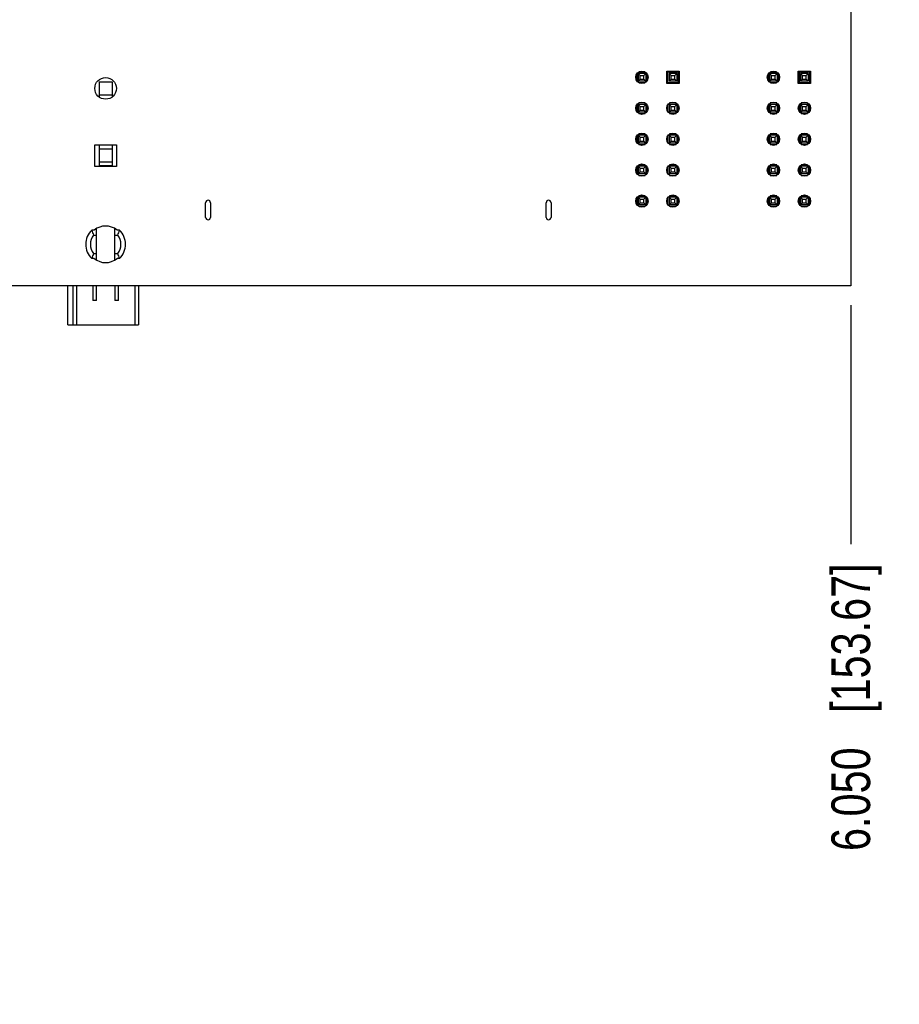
# Model space of a CAD drawing. Header units: inches. Extents: x 0 to 34, y 0 to 22.
# Tile 25 of 28: x 26 to 28.8, y 10.5 to 13.7. Entities that reach past the tile are written whole.
import ezdxf

# ---------------------------------------------------------------- set-up
doc = ezdxf.new("R2010")
doc.units = ezdxf.units.IN
doc.header["$LTSCALE"] = 1.87
doc.header["$MEASUREMENT"] = 0
doc.layers.get('0').update_dxf_attribs({"linetype": 'CONTINUOUS'})
doc.layers.add('DIMENSIONS', color=7, linetype='CONTINUOUS')
doc.styles.get("Standard").update_dxf_attribs({"font": 'txt', "width": 0.8})
doc.dimstyles.new('DIMSTYLE_2', dxfattribs={"dimtxt": 0.125, "dimasz": 0.18, "dimexe": 0.18, "dimexo": 0.0625, "dimgap": 0.09, "dimtad": 0, "dimtih": 1, "dimtoh": 1, "dimdec": 3, "dimzin": 4, "dimdsep": 46, "dimtxsty": 'STANDARD', "dimblk": '_FILLED', "dimblk1": '_FILLED', "dimblk2": '_FILLED', "dimcen": 0.09, "dimadec": 0, "dimazin": 0, "dimtp": 0.01, "dimtm": 0.01, "dimtfac": 1, "dimtdec": 3, "dimtofl": 0, "dimtmove": 0, "dimatfit": 3, "dimldrblk": '_FILLED', "dimfxl": 1, "dimtolj": 1, "dimtzin": 4, "dimarcsym": 0})

# ---------------------------------------------------------------- blocks, each defined once
blk = doc.blocks.new('*D3')
at = {"layer": 'DIMENSIONS', "color": 2, "linetype": 'CONTINUOUS'}
blk.add_line((28.6866, 12.7347), (28.6866, 11.9625), dxfattribs=at)
at = {"layer": 'DIMENSIONS', "color": 2, "linetype": 'CONTINUOUS', "insert": (28.6241, 11.9), "char_height": 0.125, "width": 1.425, "attachment_point": 3, "rotation": 90, "line_spacing_factor": 0.9}
blk.add_mtext('6.050{\\Ftxt.shx;\\W1.000000;\\H0.125000; }[153.67]', dxfattribs=at)
blk = doc.blocks.new('_FILLED')
at = {"color": 0, "linetype": 'BYBLOCK'}
blk.add_solid([(0, 0), (-1, 0.174), (-1, -0.174)], dxfattribs=at)

msp = doc.modelspace()

# ---------------------------------------------------------------- linework, layer by layer
at = {"color": 7, "linetype": 'CONTINUOUS'}
for p, q in [((28.6866, 16.8472), (28.6866, 12.7972)), ((27.9948, 13.4815), (27.9948, 13.4605)), ((28.0243, 13.4835), (27.9993, 13.4835)), ((27.9993, 13.4835), (28.0058, 13.477)), ((27.9993, 13.4835), (27.9993, 13.4585)), ((27.9993, 13.4585), (28.0058, 13.465)), ((28.0223, 13.488), (28.0013, 13.488)), ((28.0058, 13.477), (28.0178, 13.477)), ((28.0058, 13.465), (28.0058, 13.477)), ((28.0058, 13.465), (28.0178, 13.465)), ((28.0178, 13.477), (28.0243, 13.4835)), ((28.0178, 13.465), (28.0178, 13.477)), ((28.0178, 13.465), (28.0243, 13.4585)), ((28.0243, 13.4835), (28.0243, 13.4585)), ((28.0288, 13.4605), (28.0288, 13.4815)), ((28.0918, 13.491), (28.1318, 13.491)), ((28.0918, 13.491), (28.0948, 13.488)), ((28.0918, 13.451), (28.0918, 13.491)), ((28.1288, 13.488), (28.0948, 13.488)), ((28.0948, 13.488), (28.0948, 13.454)), ((28.1243, 13.4835), (28.0993, 13.4835)), ((28.0993, 13.4835), (28.1058, 13.477)), ((28.0993, 13.4835), (28.0993, 13.4585)), ((28.0993, 13.4585), (28.1058, 13.465)), ((28.1058, 13.477), (28.1178, 13.477)), ((28.1058, 13.465), (28.1058, 13.477)), ((28.1058, 13.465), (28.1178, 13.465)), ((28.1178, 13.477), (28.1243, 13.4835)), ((28.1178, 13.465), (28.1178, 13.477)), ((28.1178, 13.465), (28.1243, 13.4585)), ((28.1243, 13.4835), (28.1243, 13.4585)), ((28.1288, 13.488), (28.1318, 13.491)), ((28.1288, 13.454), (28.1288, 13.488)), ((28.1318, 13.491), (28.1318, 13.451)), ((28.4198, 13.4815), (28.4198, 13.4605)), ((28.4493, 13.4835), (28.4243, 13.4835)), ((28.4243, 13.4835), (28.4308, 13.477)), ((28.4243, 13.4835), (28.4243, 13.4585)), ((28.4243, 13.4585), (28.4308, 13.465)), ((28.4473, 13.488), (28.4263, 13.488)), ((28.4308, 13.477), (28.4428, 13.477)), ((28.4308, 13.465), (28.4308, 13.477)), ((28.4308, 13.465), (28.4428, 13.465)), ((28.4428, 13.477), (28.4493, 13.4835)), ((28.4428, 13.465), (28.4428, 13.477)), ((28.4428, 13.465), (28.4493, 13.4585)), ((28.4493, 13.4835), (28.4493, 13.4585)), ((28.4538, 13.4605), (28.4538, 13.4815)), ((28.5168, 13.491), (28.5568, 13.491)), ((28.5168, 13.491), (28.5198, 13.488)), ((28.5168, 13.451), (28.5168, 13.491)), ((28.5538, 13.488), (28.5198, 13.488)), ((28.5198, 13.488), (28.5198, 13.454)), ((28.5493, 13.4835), (28.5243, 13.4835)), ((28.5243, 13.4835), (28.5308, 13.477)), ((28.5243, 13.4835), (28.5243, 13.4585)), ((28.5243, 13.4585), (28.5308, 13.465)), ((28.5308, 13.477), (28.5428, 13.477)), ((28.5308, 13.465), (28.5308, 13.477)), ((28.5308, 13.465), (28.5428, 13.465)), ((28.5428, 13.477), (28.5493, 13.4835)), ((28.5428, 13.465), (28.5428, 13.477)), ((28.5428, 13.465), (28.5493, 13.4585)), ((28.5493, 13.4835), (28.5493, 13.4585)), ((28.5538, 13.488), (28.5568, 13.491)), ((28.5538, 13.454), (28.5538, 13.488)), ((28.5568, 13.491), (28.5568, 13.451)), ((26.2577, 13.4562), (26.2999, 13.4562)), ((26.2577, 13.4562), (26.2577, 13.4072)), ((26.2999, 13.4562), (26.2999, 13.4072)), ((28.0243, 13.4585), (27.9993, 13.4585)), ((28.0013, 13.454), (28.0223, 13.454)), ((28.0948, 13.454), (28.0918, 13.451)), ((28.1318, 13.451), (28.0918, 13.451)), ((28.0948, 13.454), (28.1288, 13.454)), ((28.1243, 13.4585), (28.0993, 13.4585)), ((28.1288, 13.454), (28.1318, 13.451)), ((28.4493, 13.4585), (28.4243, 13.4585)), ((28.4263, 13.454), (28.4473, 13.454)), ((28.5198, 13.454), (28.5168, 13.451)), ((28.5568, 13.451), (28.5168, 13.451)), ((28.5198, 13.454), (28.5538, 13.454)), ((28.5493, 13.4585), (28.5243, 13.4585)), ((28.5538, 13.454), (28.5568, 13.451)), ((26.2577, 13.4141), (26.2999, 13.4141)), ((27.9948, 13.3815), (27.9948, 13.3605)), ((28.0243, 13.3835), (27.9993, 13.3835)), ((27.9993, 13.3835), (28.0058, 13.377)), ((27.9993, 13.3835), (27.9993, 13.3585)), ((28.0223, 13.388), (28.0013, 13.388)), ((28.0058, 13.377), (28.0178, 13.377)), ((28.0058, 13.365), (28.0058, 13.377)), ((28.0178, 13.377), (28.0243, 13.3835)), ((28.0178, 13.365), (28.0178, 13.377)), ((28.0243, 13.3835), (28.0243, 13.3585)), ((28.0288, 13.3605), (28.0288, 13.3815)), ((28.0948, 13.3815), (28.0948, 13.3605)), ((28.1243, 13.3835), (28.0993, 13.3835)), ((28.0993, 13.3835), (28.1058, 13.377)), ((28.0993, 13.3835), (28.0993, 13.3585)), ((28.1223, 13.388), (28.1013, 13.388)), ((28.1058, 13.377), (28.1178, 13.377)), ((28.1058, 13.365), (28.1058, 13.377)), ((28.1178, 13.377), (28.1243, 13.3835)), ((28.1178, 13.365), (28.1178, 13.377)), ((28.1243, 13.3835), (28.1243, 13.3585)), ((28.1288, 13.3605), (28.1288, 13.3815)), ((28.4198, 13.3815), (28.4198, 13.3605)), ((28.4493, 13.3835), (28.4243, 13.3835)), ((28.4243, 13.3835), (28.4308, 13.377)), ((28.4243, 13.3835), (28.4243, 13.3585)), ((28.4473, 13.388), (28.4263, 13.388)), ((28.4308, 13.377), (28.4428, 13.377)), ((28.4308, 13.365), (28.4308, 13.377)), ((28.4428, 13.377), (28.4493, 13.3835)), ((28.4428, 13.365), (28.4428, 13.377)), ((28.4493, 13.3835), (28.4493, 13.3585)), ((28.4538, 13.3605), (28.4538, 13.3815)), ((28.5198, 13.3815), (28.5198, 13.3605)), ((28.5493, 13.3835), (28.5243, 13.3835)), ((28.5243, 13.3835), (28.5308, 13.377)), ((28.5243, 13.3835), (28.5243, 13.3585)), ((28.5473, 13.388), (28.5263, 13.388)), ((28.5308, 13.377), (28.5428, 13.377)), ((28.5308, 13.365), (28.5308, 13.377)), ((28.5428, 13.377), (28.5493, 13.3835)), ((28.5428, 13.365), (28.5428, 13.377)), ((28.5493, 13.3835), (28.5493, 13.3585)), ((28.5538, 13.3605), (28.5538, 13.3815)), ((27.9993, 13.3585), (28.0058, 13.365)), ((28.0243, 13.3585), (27.9993, 13.3585)), ((28.0013, 13.354), (28.0223, 13.354)), ((28.0058, 13.365), (28.0178, 13.365)), ((28.0178, 13.365), (28.0243, 13.3585)), ((28.0993, 13.3585), (28.1058, 13.365)), ((28.1243, 13.3585), (28.0993, 13.3585)), ((28.1013, 13.354), (28.1223, 13.354)), ((28.1058, 13.365), (28.1178, 13.365)), ((28.1178, 13.365), (28.1243, 13.3585)), ((28.4243, 13.3585), (28.4308, 13.365)), ((28.4493, 13.3585), (28.4243, 13.3585)), ((28.4263, 13.354), (28.4473, 13.354)), ((28.4308, 13.365), (28.4428, 13.365)), ((28.4428, 13.365), (28.4493, 13.3585)), ((28.5243, 13.3585), (28.5308, 13.365)), ((28.5493, 13.3585), (28.5243, 13.3585)), ((28.5263, 13.354), (28.5473, 13.354)), ((28.5308, 13.365), (28.5428, 13.365)), ((28.5428, 13.365), (28.5493, 13.3585)), ((27.9948, 13.2815), (27.9948, 13.2605)), ((28.0243, 13.2835), (27.9993, 13.2835)), ((27.9993, 13.2835), (28.0058, 13.277)), ((27.9993, 13.2835), (27.9993, 13.2585)), ((28.0223, 13.288), (28.0013, 13.288)), ((28.0058, 13.277), (28.0178, 13.277)), ((28.0058, 13.265), (28.0058, 13.277)), ((28.0178, 13.277), (28.0243, 13.2835)), ((28.0178, 13.265), (28.0178, 13.277)), ((28.0243, 13.2835), (28.0243, 13.2585)), ((28.0288, 13.2605), (28.0288, 13.2815)), ((28.0948, 13.2815), (28.0948, 13.2605)), ((28.1243, 13.2835), (28.0993, 13.2835)), ((28.0993, 13.2835), (28.1058, 13.277)), ((28.0993, 13.2835), (28.0993, 13.2585)), ((28.1223, 13.288), (28.1013, 13.288)), ((28.1058, 13.277), (28.1178, 13.277)), ((28.1058, 13.265), (28.1058, 13.277)), ((28.1178, 13.277), (28.1243, 13.2835)), ((28.1178, 13.265), (28.1178, 13.277)), ((28.1243, 13.2835), (28.1243, 13.2585)), ((28.1288, 13.2605), (28.1288, 13.2815)), ((28.4198, 13.2815), (28.4198, 13.2605)), ((28.4493, 13.2835), (28.4243, 13.2835)), ((28.4243, 13.2835), (28.4308, 13.277)), ((28.4243, 13.2835), (28.4243, 13.2585)), ((28.4473, 13.288), (28.4263, 13.288)), ((28.4308, 13.277), (28.4428, 13.277)), ((28.4308, 13.265), (28.4308, 13.277)), ((28.4428, 13.277), (28.4493, 13.2835)), ((28.4428, 13.265), (28.4428, 13.277)), ((28.4493, 13.2835), (28.4493, 13.2585)), ((28.4538, 13.2605), (28.4538, 13.2815)), ((28.5198, 13.2815), (28.5198, 13.2605)), ((28.5493, 13.2835), (28.5243, 13.2835)), ((28.5243, 13.2835), (28.5308, 13.277)), ((28.5243, 13.2835), (28.5243, 13.2585)), ((28.5473, 13.288), (28.5263, 13.288)), ((28.5308, 13.277), (28.5428, 13.277)), ((28.5308, 13.265), (28.5308, 13.277)), ((28.5428, 13.277), (28.5493, 13.2835)), ((28.5428, 13.265), (28.5428, 13.277)), ((28.5493, 13.2835), (28.5493, 13.2585)), ((28.5538, 13.2605), (28.5538, 13.2815)), ((26.2438, 13.2532), (26.3138, 13.2532)), ((26.2438, 13.1832), (26.2438, 13.2532)), ((26.2577, 13.2532), (26.2577, 13.1832)), ((26.2577, 13.2397), (26.2999, 13.2397)), ((26.2999, 13.2532), (26.2999, 13.1832)), ((26.3138, 13.2532), (26.3138, 13.1832)), ((27.9993, 13.2585), (28.0058, 13.265)), ((28.0243, 13.2585), (27.9993, 13.2585)), ((28.0013, 13.254), (28.0223, 13.254)), ((28.0058, 13.265), (28.0178, 13.265)), ((28.0178, 13.265), (28.0243, 13.2585)), ((28.0993, 13.2585), (28.1058, 13.265)), ((28.1243, 13.2585), (28.0993, 13.2585)), ((28.1013, 13.254), (28.1223, 13.254)), ((28.1058, 13.265), (28.1178, 13.265)), ((28.1178, 13.265), (28.1243, 13.2585)), ((28.4243, 13.2585), (28.4308, 13.265)), ((28.4493, 13.2585), (28.4243, 13.2585)), ((28.4263, 13.254), (28.4473, 13.254)), ((28.4308, 13.265), (28.4428, 13.265)), ((28.4428, 13.265), (28.4493, 13.2585)), ((28.5243, 13.2585), (28.5308, 13.265)), ((28.5493, 13.2585), (28.5243, 13.2585)), ((28.5263, 13.254), (28.5473, 13.254)), ((28.5308, 13.265), (28.5428, 13.265)), ((28.5428, 13.265), (28.5493, 13.2585)), ((26.3138, 13.1832), (26.2438, 13.1832)), ((26.2577, 13.1975), (26.2999, 13.1975)), ((26.2577, 13.1857), (26.2999, 13.1857)), ((27.9948, 13.1815), (27.9948, 13.1605)), ((28.0243, 13.1835), (27.9993, 13.1835)), ((27.9993, 13.1835), (28.0058, 13.177)), ((27.9993, 13.1835), (27.9993, 13.1585)), ((28.0223, 13.188), (28.0013, 13.188)), ((28.0058, 13.177), (28.0178, 13.177)), ((28.0058, 13.165), (28.0058, 13.177)), ((28.0178, 13.177), (28.0243, 13.1835)), ((28.0178, 13.165), (28.0178, 13.177)), ((28.0243, 13.1835), (28.0243, 13.1585)), ((28.0288, 13.1605), (28.0288, 13.1815)), ((28.0948, 13.1815), (28.0948, 13.1605)), ((28.1243, 13.1835), (28.0993, 13.1835)), ((28.0993, 13.1835), (28.1058, 13.177)), ((28.0993, 13.1835), (28.0993, 13.1585)), ((28.1223, 13.188), (28.1013, 13.188)), ((28.1058, 13.177), (28.1178, 13.177)), ((28.1058, 13.165), (28.1058, 13.177)), ((28.1178, 13.177), (28.1243, 13.1835)), ((28.1178, 13.165), (28.1178, 13.177)), ((28.1243, 13.1835), (28.1243, 13.1585)), ((28.1288, 13.1605), (28.1288, 13.1815)), ((28.4198, 13.1815), (28.4198, 13.1605)), ((28.4493, 13.1835), (28.4243, 13.1835)), ((28.4243, 13.1835), (28.4308, 13.177)), ((28.4243, 13.1835), (28.4243, 13.1585)), ((28.4473, 13.188), (28.4263, 13.188)), ((28.4308, 13.177), (28.4428, 13.177)), ((28.4308, 13.165), (28.4308, 13.177)), ((28.4428, 13.177), (28.4493, 13.1835)), ((28.4428, 13.165), (28.4428, 13.177)), ((28.4493, 13.1835), (28.4493, 13.1585)), ((28.4538, 13.1605), (28.4538, 13.1815)), ((28.5198, 13.1815), (28.5198, 13.1605)), ((28.5493, 13.1835), (28.5243, 13.1835)), ((28.5243, 13.1835), (28.5308, 13.177)), ((28.5243, 13.1835), (28.5243, 13.1585)), ((28.5473, 13.188), (28.5263, 13.188)), ((28.5308, 13.177), (28.5428, 13.177)), ((28.5308, 13.165), (28.5308, 13.177)), ((28.5428, 13.177), (28.5493, 13.1835)), ((28.5428, 13.165), (28.5428, 13.177)), ((28.5493, 13.1835), (28.5493, 13.1585)), ((28.5538, 13.1605), (28.5538, 13.1815)), ((27.9993, 13.1585), (28.0058, 13.165)), ((28.0243, 13.1585), (27.9993, 13.1585)), ((28.0013, 13.154), (28.0223, 13.154)), ((28.0058, 13.165), (28.0178, 13.165)), ((28.0178, 13.165), (28.0243, 13.1585)), ((28.0993, 13.1585), (28.1058, 13.165)), ((28.1243, 13.1585), (28.0993, 13.1585)), ((28.1013, 13.154), (28.1223, 13.154)), ((28.1058, 13.165), (28.1178, 13.165)), ((28.1178, 13.165), (28.1243, 13.1585)), ((28.4243, 13.1585), (28.4308, 13.165)), ((28.4493, 13.1585), (28.4243, 13.1585)), ((28.4263, 13.154), (28.4473, 13.154)), ((28.4308, 13.165), (28.4428, 13.165)), ((28.4428, 13.165), (28.4493, 13.1585)), ((28.5243, 13.1585), (28.5308, 13.165)), ((28.5493, 13.1585), (28.5243, 13.1585)), ((28.5263, 13.154), (28.5473, 13.154)), ((28.5308, 13.165), (28.5428, 13.165)), ((28.5428, 13.165), (28.5493, 13.1585)), ((27.9948, 13.0815), (27.9948, 13.0605)), ((28.0243, 13.0835), (27.9993, 13.0835)), ((27.9993, 13.0835), (28.0058, 13.077)), ((27.9993, 13.0835), (27.9993, 13.0585)), ((28.0223, 13.088), (28.0013, 13.088)), ((28.0178, 13.077), (28.0243, 13.0835)), ((28.0243, 13.0835), (28.0243, 13.0585)), ((28.0288, 13.0605), (28.0288, 13.0815)), ((28.0948, 13.0815), (28.0948, 13.0605)), ((28.1243, 13.0835), (28.0993, 13.0835)), ((28.0993, 13.0835), (28.1058, 13.077)), ((28.0993, 13.0835), (28.0993, 13.0585)), ((28.1223, 13.088), (28.1013, 13.088)), ((28.1178, 13.077), (28.1243, 13.0835)), ((28.1243, 13.0835), (28.1243, 13.0585)), ((28.1288, 13.0605), (28.1288, 13.0815)), ((28.4198, 13.0815), (28.4198, 13.0605)), ((28.4493, 13.0835), (28.4243, 13.0835)), ((28.4243, 13.0835), (28.4308, 13.077)), ((28.4243, 13.0835), (28.4243, 13.0585)), ((28.4473, 13.088), (28.4263, 13.088)), ((28.4428, 13.077), (28.4493, 13.0835)), ((28.4493, 13.0835), (28.4493, 13.0585)), ((28.4538, 13.0605), (28.4538, 13.0815)), ((28.5198, 13.0815), (28.5198, 13.0605)), ((28.5493, 13.0835), (28.5243, 13.0835)), ((28.5243, 13.0835), (28.5308, 13.077)), ((28.5243, 13.0835), (28.5243, 13.0585)), ((28.5473, 13.088), (28.5263, 13.088)), ((28.5428, 13.077), (28.5493, 13.0835)), ((28.5493, 13.0835), (28.5493, 13.0585)), ((28.5538, 13.0605), (28.5538, 13.0815)), ((26.6019, 13.0184), (26.6019, 13.0657)), ((26.6177, 13.0657), (26.6177, 13.0184)), ((27.7023, 13.0184), (27.7023, 13.0657)), ((27.7181, 13.0657), (27.7181, 13.0184)), ((27.9993, 13.0585), (28.0058, 13.065)), ((28.0243, 13.0585), (27.9993, 13.0585)), ((28.0013, 13.054), (28.0223, 13.054)), ((28.0058, 13.077), (28.0178, 13.077)), ((28.0058, 13.065), (28.0058, 13.077)), ((28.0058, 13.065), (28.0178, 13.065)), ((28.0178, 13.065), (28.0178, 13.077)), ((28.0178, 13.065), (28.0243, 13.0585)), ((28.0993, 13.0585), (28.1058, 13.065)), ((28.1243, 13.0585), (28.0993, 13.0585)), ((28.1013, 13.054), (28.1223, 13.054)), ((28.1058, 13.077), (28.1178, 13.077)), ((28.1058, 13.065), (28.1058, 13.077)), ((28.1058, 13.065), (28.1178, 13.065)), ((28.1178, 13.065), (28.1178, 13.077)), ((28.1178, 13.065), (28.1243, 13.0585)), ((28.4243, 13.0585), (28.4308, 13.065)), ((28.4493, 13.0585), (28.4243, 13.0585)), ((28.4263, 13.054), (28.4473, 13.054)), ((28.4308, 13.077), (28.4428, 13.077)), ((28.4308, 13.065), (28.4308, 13.077)), ((28.4308, 13.065), (28.4428, 13.065)), ((28.4428, 13.065), (28.4428, 13.077)), ((28.4428, 13.065), (28.4493, 13.0585)), ((28.5243, 13.0585), (28.5308, 13.065)), ((28.5493, 13.0585), (28.5243, 13.0585)), ((28.5263, 13.054), (28.5473, 13.054)), ((28.5308, 13.077), (28.5428, 13.077)), ((28.5308, 13.065), (28.5308, 13.077)), ((28.5308, 13.065), (28.5428, 13.065)), ((28.5428, 13.065), (28.5428, 13.077)), ((28.5428, 13.065), (28.5493, 13.0585)), ((26.2419, 12.9772), (26.234, 12.9772)), ((26.2394, 12.9607), (26.2493, 12.9607)), ((26.2493, 12.8801), (26.2493, 12.9822)), ((26.3083, 12.8801), (26.3083, 12.9822)), ((26.3083, 12.9607), (26.3182, 12.9607)), ((26.3236, 12.9772), (26.3157, 12.9772)), ((26.2394, 12.9017), (26.2493, 12.9017)), ((26.3083, 12.9017), (26.3182, 12.9017)), ((26.2419, 12.8852), (26.234, 12.8852)), ((26.3236, 12.8852), (26.3157, 12.8852)), ((28.6866, 12.7972), (22.6366, 12.7972)), ((26.1567, 12.6714), (26.1567, 12.7972)), ((26.1725, 12.7972), (26.1725, 12.6714)), ((26.1843, 12.7972), (26.1843, 12.6714)), ((26.2375, 12.7972), (26.2375, 12.7501)), ((26.2493, 12.7501), (26.2493, 12.7972)), ((26.3083, 12.7972), (26.3083, 12.7501)), ((26.3201, 12.7501), (26.3201, 12.7972)), ((26.3733, 12.7972), (26.3733, 12.6714)), ((26.3851, 12.7972), (26.3851, 12.6714)), ((26.2493, 12.7501), (26.2375, 12.7501)), ((26.3201, 12.7501), (26.3083, 12.7501)), ((26.1567, 12.6714), (26.3851, 12.6714))]:
    msp.add_line(p, q, dxfattribs=at)
for centre, radius in [((26.2788, 13.4352), 0.035), ((28.0118, 13.471), 0.02), ((28.4368, 13.471), 0.02), ((28.0118, 13.371), 0.02), ((28.1118, 13.371), 0.02), ((28.4368, 13.371), 0.02), ((28.5368, 13.371), 0.02), ((28.0118, 13.271), 0.02), ((28.1118, 13.271), 0.02), ((28.4368, 13.271), 0.02), ((28.5368, 13.271), 0.02), ((28.0118, 13.171), 0.02), ((28.1118, 13.171), 0.02), ((28.4368, 13.171), 0.02), ((28.5368, 13.171), 0.02), ((28.0118, 13.071), 0.02), ((28.1118, 13.071), 0.02), ((28.4368, 13.071), 0.02), ((28.5368, 13.071), 0.02)]:
    msp.add_circle(centre, radius, dxfattribs=at)
for centre, radius, start, end in [((26.6098, 13.0657), 0.00787, 0, 180), ((27.7102, 13.0657), 0.00787, 0, 180), ((26.6098, 13.0184), 0.00787, 180, 360), ((27.7102, 13.0184), 0.00787, 180, 360), ((26.2788, 12.9312), 0.059, 51.2919, 128.7081), ((26.2788, 12.9312), 0.0643, 134.2276, 225.7724), ((26.2788, 12.9312), 0.0492, 143.1301, 216.8699), ((26.2788, 12.9312), 0.0492, 323.1301, 36.8699), ((26.2788, 12.9312), 0.0643, 314.2276, 45.7724), ((26.2788, 12.9312), 0.059, 231.2919, 308.7081)]:
    msp.add_arc(centre, radius, start, end, dxfattribs=at)
for centre, start_param, end_param in [((26.2788, 13.0503), -4.119566, -3.957862), ((26.2788, 13.0503), -2.325323, -2.163619), ((26.2788, 12.8121), 0.81627, 0.977974), ((26.2788, 12.8121), -0.977974, -0.81627)]:
    msp.add_ellipse(centre, major_axis=(0, 0.1308), ratio=0.413105, start_param=start_param, end_param=end_param, dxfattribs=at)

# ---------------------------------------------------------------- dimensions: what is measured, and where the dimension line sits
at = {"layer": 'DIMENSIONS', "color": 2, "linetype": 'CONTINUOUS'}
dim = msp.add_ordinate_dim(feature_location=(28.6866, 12.7347), offset=(0, -0.7722), dtype=1, origin=(22.6366, 12.7972), dimstyle='DIMSTYLE_2', dxfattribs=at)
dim.commit()
dim.dimension.update_dxf_attribs({"geometry": '*D3', "text_midpoint": (28.8435, 10.9193)})

doc.saveas('drawing.dxf')
